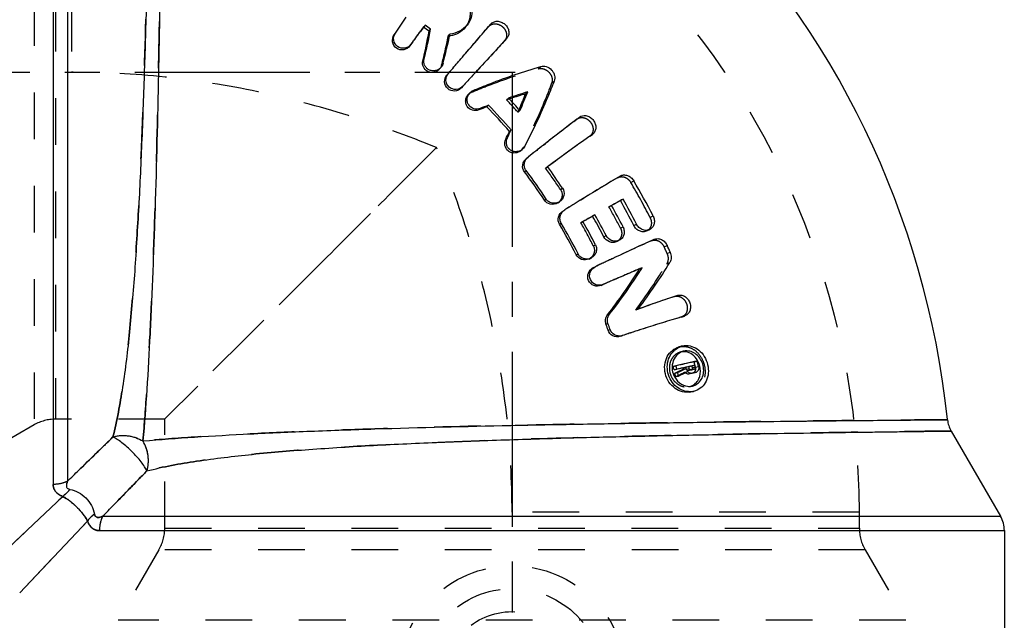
# Model space of a CAD drawing. Header units: millimetres. Extents: x 378 to 617, y 378 to 617.
# Tile 3 of 4: x 479 to 617, y 471 to 555. Entities that reach past the tile are written whole.
import ezdxf

# ---------------------------------------------------------------- set-up
doc = ezdxf.new("R2010")
doc.units = ezdxf.units.MM
doc.header["$LTSCALE"] = 65.185185
doc.linetypes.add('CENTER', pattern=[0.6, 0.375, -0.075, 0.075, -0.075])
doc.linetypes.add('HIDDEN', pattern=[0.2, 0.1, -0.1])
for name, color, linetype in [('KOERPER', 7, 'CONTINUOUS'), ('KONST.EL_MIT_GEO', 7, 'CONTINUOUS'), ('KURVEN', 7, 'CONTINUOUS'), ('L1', 7, 'CONTINUOUS')]:
    doc.layers.add(name, color=color, linetype=linetype)

msp = doc.modelspace()

# ---------------------------------------------------------------- linework, layer by layer
at = {"layer": 'KOERPER', "color": 8, "linetype": 'HIDDEN'}
for p, q in [((486.63, 596.48), (486.63, 547.98)), ((499.67, 499.48), (484.38, 499.48)), ((499.63, 484.23), (499.63, 499.52)), ((596.63, 486.48), (548.13, 486.48)), ((596.63, 484.23), (596.63, 486.48))]:
    msp.add_line(p, q, dxfattribs=at)
at = {"layer": 'KOERPER', "color": 7, "linetype": 'Continuous'}
for p, q in [((609.46, 497.82), (616.34, 485.9)), ((616.88, 483.9), (616.88, 400.48))]:
    msp.add_line(p, q, dxfattribs=at)
msp.add_arc((486.63, 486.48), 123, 6.0362, 83.9639, dxfattribs=at)
at = {"layer": 'KOERPER', "color": 8, "linetype": 'HIDDEN'}
msp.add_arc((486.63, 486.48), 110, 0, 90, dxfattribs=at)
for points, knots in [([(537.57, 537.42), (533.55, 539.09), (525.35, 542.09), (512.68, 545.44), (499.73, 547.51), (490.99, 547.97), (486.63, 547.98)], [0, 0, 0, 0, 0.24969, 0.499756, 0.749879, 1, 1, 1, 1]), ([(548.13, 486.48), (548.12, 490.84), (547.66, 499.58), (545.59, 512.53), (542.24, 525.2), (539.24, 533.4), (537.57, 537.42)], [0, 0, 0, 0, 0.250121, 0.500244, 0.75031, 1, 1, 1, 1])]:
    msp.add_open_spline(points, degree=3, knots=knots, dxfattribs=at)
at = {"layer": 'KONST.EL_MIT_GEO', "color": 7, "linetype": 'Continuous'}
for p, q in [((484.05, 616.73), (484.05, 490.36)), ((486.05, 616.19), (486.05, 490.81)), ((535.77, 554.25), (535.34, 553.66)), ((535.85, 554.36), (535.77, 554.25)), ((535.98, 554.54), (535.85, 554.36)), ((544.52, 553.95), (545.15, 554.69)), ((536.54, 553.68), (536.75, 553.97)), ((547.39, 552.7), (546.73, 551.98)), ((541, 549.84), (541.24, 550.11)), ((535.67, 549.57), (535.86, 549.81)), ((543.32, 548.26), (543.08, 547.99)), ((550.03, 544.95), (550.32, 545.22)), ((544.6, 543.12), (544.83, 543.34)), ((543.48, 542.69), (543.69, 542.9)), ((547.77, 539.69), (548.01, 539.89)), ((559.13, 539.13), (558.67, 538.8)), ((559.35, 539.28), (559.13, 539.13)), ((559.35, 539.28), (559.37, 539.29)), ((559.37, 539.29), (559.35, 539.28)), ((547.25, 538.6), (547.48, 538.79)), ((552.51, 537.78), (552.79, 538)), ((553.81, 535.28), (553.1, 534.76)), ((554.47, 535.76), (553.81, 535.28)), ((549.87, 534.04), (550.1, 534.21)), ((552.65, 530.08), (552.89, 530.24)), ((557.79, 530.15), (558.1, 530.33)), ((563.26, 530.02), (563.63, 530.23)), ((559.7, 528.02), (559.52, 527.92)), ((554.75, 526.71), (555, 526.86)), ((559.33, 527.81), (558.78, 527.5)), ((559.52, 527.92), (559.33, 527.81)), ((565.12, 526.55), (565.51, 526.75)), ((566.95, 525.78), (567.36, 525.98)), ((560.94, 524.97), (561.26, 525.13)), ((562.76, 524.3), (563.1, 524.47)), ((557.09, 522.45), (557.34, 522.58)), ((562.22, 521.95), (562.54, 522.1)), ((563.69, 519.53), (563.31, 519.36)), ((561.46, 514.04), (561.74, 514.14)), ((572.21, 513.89), (571.8, 513.77)), ((572.21, 513.89), (572.24, 513.9)), ((572.24, 513.9), (572.21, 513.89)), ((561.25, 512.75), (561.52, 512.84)), ((561.55, 511.9), (561.82, 512)), ((563.25, 511.06), (563.24, 511.06)), ((563.55, 511.16), (563.52, 511.15)), ((571.47, 509.58), (571.43, 509.57)), ((571.83, 509.68), (571.89, 509.69)), ((572.04, 508.95), (572.09, 508.97)), ((572.09, 508.97), (572.04, 508.96)), ((570.63, 506.84), (571.03, 506.93)), ((570.75, 506.36), (571.15, 506.46)), ((571.98, 506.64), (572.39, 506.73)), ((572.02, 506.49), (571.98, 506.64)), ((572.02, 506.49), (572.43, 506.58)), ((572.43, 506.58), (572.39, 506.73)), ((573.26, 506.91), (573.7, 507.02)), ((573.32, 506.66), (573.76, 506.77)), ((570.86, 505.91), (571.26, 506)), ((570.97, 505.42), (571.37, 505.51)), ((572.84, 505.8), (573.26, 505.89)), ((572.98, 503.27), (573.1, 503.29)), ((573.25, 504.09), (573.29, 504.1)), ((573.46, 503.36), (573.4, 503.35)), ((573.41, 503.35), (573.46, 503.36)), ((485.39, 488.69), (475.38, 479.23)), ((490.96, 485.9), (616.34, 485.9)), ((488.84, 485.24), (479.38, 475.23)), ((490.51, 483.9), (616.88, 483.9)), ((479.38, 475.23), (479.38, 475.23))]:
    msp.add_line(p, q, dxfattribs=at)
at = {"layer": 'KONST.EL_MIT_GEO', "color": 8, "linetype": 'HIDDEN'}
for p, q in [((481.38, 597.28), (481.38, 498.67)), ((484.38, 596.48), (484.38, 499.48)), ((535.64, 554.07), (535.85, 554.36)), ((535.75, 554.22), (535.64, 554.07)), ((535.77, 554.25), (535.75, 554.22)), ((541.59, 554.21), (541.85, 554.54)), ((544.86, 554.34), (545.15, 554.69)), ((531.67, 553.17), (531.84, 553.43)), ((531.67, 553.17), (531.84, 553.43)), ((539.23, 553), (539.46, 553.29)), ((534.29, 552.22), (533.87, 551.64)), ((533.87, 551.64), (534.05, 551.89)), ((547.09, 552.37), (547.39, 552.7)), ((541, 549.84), (541.24, 550.11)), ((541.12, 549.98), (541.24, 550.11)), ((538.02, 548.42), (538.21, 548.66)), ((538.29, 548.94), (538.49, 549.19)), ((541, 549.84), (541.12, 549.98)), ((551.8, 548.44), (552.14, 548.76)), ((539.04, 547.56), (539.25, 547.79)), ((539.04, 547.56), (539.25, 547.79)), ((543.08, 547.99), (543.32, 548.26)), ((543.21, 548.13), (543.08, 547.99)), ((543.32, 548.26), (543.21, 548.13)), ((541.05, 545.78), (541.26, 546.01)), ((541.26, 546.01), (541.05, 545.78)), ((553.66, 546.43), (554.01, 546.73)), ((542.24, 545.09), (542.03, 544.87)), ((542.49, 545.18), (542.71, 545.41)), ((547.36, 544.1), (547.62, 544.35)), ((548.97, 542.36), (549.24, 542.6)), ((557.19, 541.4), (557.55, 541.68)), ((558.98, 539.02), (559.35, 539.28)), ((552.79, 538), (552.51, 537.78)), ((552.51, 537.78), (552.65, 537.89)), ((552.65, 537.89), (552.79, 538)), ((549.3, 536.97), (549.54, 537.17)), ((549.65, 537.41), (549.9, 537.61)), ((550.13, 535.92), (550.38, 536.11)), ((550.13, 535.92), (550.38, 536.11)), ((553.53, 535.08), (553.1, 534.76)), ((554.18, 535.55), (553.53, 535.08)), ((554.47, 535.76), (554.18, 535.55)), ((554.32, 535.65), (554.18, 535.55)), ((554.47, 535.76), (554.32, 535.65)), ((552.83, 534.57), (553.1, 534.76)), ((553.1, 534.76), (552.83, 534.57)), ((562.85, 533.21), (563.24, 533.45)), ((564.71, 532.56), (565.12, 532.8)), ((554.9, 531.58), (555.17, 531.76)), ((554.51, 529.7), (554.77, 529.86)), ((558.1, 530.33), (557.79, 530.15)), ((555.22, 528.56), (555.48, 528.72)), ((555.22, 528.56), (555.48, 528.72)), ((561.66, 529.13), (562.02, 529.33)), ((561.84, 529.23), (561.66, 529.13)), ((562.02, 529.33), (561.84, 529.23)), ((558.3, 527.22), (557.75, 526.91)), ((557.75, 526.91), (558.04, 527.07)), ((559.21, 527.74), (559.52, 527.92)), ((567.39, 527.67), (567.82, 527.89)), ((563.27, 526.16), (563.63, 526.35)), ((567.58, 524.42), (567.99, 524.61)), ((559.48, 523.69), (559.78, 523.84)), ((569.37, 523.54), (569.8, 523.74)), ((569.78, 522.61), (570.21, 522.8)), ((558.88, 521.86), (559.16, 522)), ((562.54, 522.1), (562.21, 521.95)), ((569.74, 521.2), (570.17, 521.38)), ((520.2, 520.05), (499.62, 499.48)), ((499.62, 499.48), (520.2, 520.05)), ((559.48, 520.65), (559.76, 520.78)), ((559.48, 520.65), (559.76, 520.78)), ((565.94, 520.48), (566.32, 520.64)), ((563.69, 519.53), (563.36, 519.39)), ((563.56, 519.47), (563.36, 519.39)), ((563.69, 519.53), (563.56, 519.47)), ((560.58, 518.18), (560.87, 518.3)), ((570.8, 516.61), (571.23, 516.77)), ((565.41, 514.74), (565.75, 514.86)), ((571.78, 513.75), (572.21, 513.89)), ((566.47, 512.11), (566.13, 512)), ((566.3, 512.06), (566.13, 512)), ((566.47, 512.11), (566.3, 512.06)), ((563.25, 511.06), (563.52, 511.15)), ((571.43, 509.57), (571.47, 509.58)), ((571.47, 509.58), (571.89, 509.69)), ((571.83, 509.68), (571.47, 509.58)), ((572.04, 508.96), (571.64, 508.85)), ((571.67, 508.86), (571.64, 508.85)), ((573.56, 507.49), (574, 507.6)), ((572.22, 506.03), (572.64, 506.13)), ((572.4, 506.73), (572.82, 506.83)), ((572.69, 506.79), (572.4, 506.73)), ((572.46, 506.48), (572.88, 506.58)), ((572.82, 506.82), (572.69, 506.79)), ((572.72, 506.28), (573.15, 506.38)), ((573.18, 506.38), (573.61, 506.48)), ((573.74, 506.75), (574.18, 506.85)), ((573.29, 505.89), (573.72, 505.99)), ((572.83, 504.01), (573.29, 504.1)), ((573.1, 503.29), (573.4, 503.35)), ((486.63, 499.48), (484.38, 499.48)), ((481.38, 498.67), (471.52, 492.98)), ((475.38, 479.23), (485.39, 488.69)), ((499.63, 484.23), (499.63, 486.48)), ((596.63, 484.23), (596.63, 486.48)), ((479.38, 475.23), (488.84, 485.24)), ((499.63, 484.23), (596.63, 484.23)), ((498.82, 481.23), (493.13, 471.37)), ((597.43, 481.23), (498.82, 481.23)), ((597.43, 481.23), (603.12, 471.37)), ((603.12, 471.37), (493.13, 471.37))]:
    msp.add_line(p, q, dxfattribs=at)
at = {"layer": 'KONST.EL_MIT_GEO', "color": 7, "linetype": 'Continuous'}
for centre, radius, start, end in [((-114.9, 993.96), 782.52, 325.73909, 325.93732), ((486.63, 486.48), 83.71, 53.4016, 54.0542), ((486.63, 486.48), 84.07, 53.4016, 54.0542), ((-229.61, 1109.43), 945.53, 323.8671, 323.99997), ((458.59, 567.91), 79.24, 346.6194, 349.6568), ((457.77, 568.77), 80.36, 346.3523, 349.3893), ((460.83, 569.78), 80.34, 345.1471, 348.1572), ((538.86, 556.74), 3.77, 278.2721, 279.5651), ((-830.92, 1727.7), 1808.18, 319.36374, 319.52365), ((574.88, 464.46), 84.41, 106.9128, 108.8407), ((573.79, 465.5), 82.92, 106.6524, 108.1566), ((469.75, 576.36), 86.2, 337.1841, 338.6308), ((468.76, 577.56), 87.75, 336.5164, 338.371), ((576.55, 459.76), 89.4, 110.7836, 111.5682), ((486.63, 486.48), 81.37, 41.032, 44.3337), ((486.63, 486.48), 84.08, 41.8723, 43.4949), ((574.15, 464.39), 84.1, 108.1534, 108.307), ((575.5, 460.59), 88.13, 110.5262, 111.3109), ((486.63, 486.48), 81.06, 41.032, 44.3337), ((468.56, 576.85), 87.49, 337.0397, 337.1873), ((1237.1, -340.77), 1113.79, 127.64933, 127.90878), ((464.53, 578.66), 91.91, 334.1547, 334.9078), ((463.78, 579.8), 93.21, 333.8965, 334.6498), ((1294.52, -414.49), 1207.22, 127.92583, 128.054), ((1059.69, -159.53), 859.47, 125.65735, 126.00296), ((486.63, 486.48), 79.13, 33.4396, 36.9462), ((486.63, 486.48), 79.42, 33.4396, 36.9462), ((486.78, 486.72), 81.89, 33.366, 35.9232), ((863.15, 33.29), 583.19, 120.94825, 121.53881), ((486.63, 486.48), 91.14, 27.023, 30.5472), ((892.07, -13.85), 638.49, 121.57, 121.81338), ((804.19, 97.92), 494.73, 119.0935, 119.3081), ((486.63, 486.48), 88.14, 27.045, 29.6058), ((486.63, 486.48), 88.57, 27.045, 29.6058), ((486.11, 486.31), 84.59, 27.317, 29.5414), ((486.63, 486.48), 86.72, 27.3752, 29.6144), ((486.63, 486.48), 79.12, 27.046, 30.5657), ((486.63, 486.48), 79.4, 27.046, 30.5657), ((486.08, 486.3), 82.71, 26.9984, 29.5399), ((486.25, 486.39), 84.06, 29.2959, 29.5432), ((486.1, 486.31), 84.24, 27.3179, 29.2952), ((731.64, 161.83), 397.98, 114.2793, 115.1436), ((486.63, 486.48), 91.14, 23.4893, 24.1326), ((747.65, 127.68), 435.7, 115.1893, 115.5473), ((499.81, 564.29), 82.41, 323.1391, 328.619), ((494.29, 565.52), 84.63, 322.5319, 327.8471), ((494.12, 566.57), 85.57, 322.2124, 327.3121), ((711.16, 175.71), 374.11, 112.8782, 113.2154), ((497.11, 564.58), 81.98, 327.3553, 327.5885), ((719.68, 155.87), 395.7, 113.2761, 113.6618), ((671.73, 218.96), 314.31, 108.6486, 109.7069), ((654.76, 237.42), 288.53, 106.7098, 107.8186), ((484.46, 485.57), 81.46, 18.859, 19.4858), ((484.42, 485.56), 81.79, 18.8604, 19.487), ((663.64, 209.47), 317.86, 107.802, 108.3559), ((563.16, 512.28), 1.19, 283.2528, 287.7051), ((572.45, 507.45), 2.31, 109.0587, 114.0162), ((572.62, 507), 2.04, 118.2691, 122.9256), ((572.4, 507.62), 2.14, 106.3437, 109.0308), ((572.37, 507.7), 2.05, 105.3087, 106.3326), ((572.44, 507.43), 1.58, 104.8031, 105.7881), ((626.38, 266.94), 246.3, 102.2777, 102.9864), ((482.79, 485.04), 93.96, 13.4247, 13.8926), ((571.49, 506.2), 2.95, 21.6478, 30.4798), ((573.23, 506.71), 2.75, 178.4567, 182.7053), ((483, 485.15), 90.28, 13.5893, 13.9), ((623.59, 270.89), 241.33, 102.3473, 102.6462), ((436.25, 776.17), 301.93, 296.4767, 296.7221), ((482.94, 485.13), 90.75, 13.5926, 13.9032), ((625.43, 264.65), 247.83, 102.3579, 102.6537), ((436.17, 778.98), 304.58, 296.3287, 296.5757), ((436.39, 782.33), 307.98, 295.9947, 296.2573), ((623.44, 273.8), 238.46, 102.0384, 102.2547), ((482.81, 485.07), 92.61, 13.43, 13.5871), ((621.72, 275.24), 236.19, 101.7529, 101.8675), ((482.83, 485.07), 93.04, 13.423, 13.5802), ((573.04, 506.6), 0.294, 6.6547, 13.482), ((482.76, 485.04), 93.55, 13.4265, 13.5836), ((571.43, 506.18), 3.01, 17.3006, 21.678), ((571.46, 506.19), 2.98, 13.8638, 17.3023), ((573.26, 506.71), 2.78, 203.6671, 209.5688), ((482.83, 485.11), 90.46, 12.9739, 13.2918), ((482.76, 485.09), 90.93, 12.9775, 13.2952), ((618.35, 282.46), 227.93, 101.4025, 101.5192), ((620.03, 276.65), 233.96, 101.4161, 101.5316), ((572.99, 505.68), 2.36, 270.5252, 275.3659), ((572.49, 505.79), 1.81, 292.2157, 297.908), ((573.02, 505.4), 2.08, 275.3528, 280.6745), ((572.98, 505.67), 1.6, 281.4539, 285.1679), ((572.42, 505.91), 1.95, 297.9177, 308.7951), ((572.94, 505.8), 1.74, 285.182, 290.2263), ((612.92, 499.82), 4, 186.0328, 210), ((612.88, 483.9), 4, 0, 30)]:
    msp.add_arc(centre, radius, start, end, dxfattribs=at)
at = {"layer": 'KONST.EL_MIT_GEO', "color": 8, "linetype": 'HIDDEN'}
for centre, radius, start, end in [((-93.5, 979.06), 756.44, 325.75921, 325.96416), ((-775.15, 1679.4), 1734.4, 319.37471, 319.55871), ((-197.16, 1085.43), 905.17, 323.90896, 324.05395), ((461.62, 568.89), 79.22, 345.4146, 348.4251), ((538.85, 556.83), 3.85, 275.6045, 278.2654), ((574.25, 464.1), 84.4, 108.307, 108.5776), ((486.63, 486.48), 83.72, 41.8723, 43.4949), ((468.26, 576.98), 87.82, 336.7795, 337.0396), ((1208.92, -305.12), 1068.34, 127.59242, 127.89097), ((1038.38, -130.74), 823.65, 125.5941, 125.98115), ((1269.5, -382.97), 1166.98, 127.90843, 128.04095), ((486.77, 486.71), 81.57, 33.3671, 35.9241), ((854.76, 46.28), 567.73, 120.9418, 121.5388), ((486.63, 486.48), 90.67, 27.023, 30.5472), ((880.63, 4.1), 617.21, 121.5371, 121.78875), ((797.19, 109.51), 481.2, 119.0878, 119.2568), ((486.63, 486.48), 86.31, 27.3752, 29.6144), ((486.09, 486.3), 82.37, 26.9992, 29.5408), ((821.68, 66.09), 531.05, 119.6197, 119.7332), ((726.83, 171.23), 387.42, 114.2699, 115.1436), ((486.63, 486.48), 90.67, 23.4893, 24.1326), ((741.16, 140.66), 421.19, 115.1411, 115.5112), ((499.86, 563.32), 81.59, 323.4516, 328.9183), ((705.21, 188.73), 359.8, 112.7716, 113.161), ((713.52, 169.28), 380.95, 113.2141, 113.5709), ((668.57, 226.71), 305.95, 108.6367, 109.7065), ((651.28, 247.19), 278.17, 106.6059, 107.7512), ((660.57, 217.87), 308.92, 107.8021, 108.3628), ((572.1, 507.12), 1.79, 97.9354, 103.8191), ((624.51, 273.09), 239.88, 102.263, 102.979), ((482.85, 485.06), 93.44, 13.4211, 13.8893), ((436.43, 779.53), 305.35, 296.1427, 296.4035), ((572.81, 506.54), 0.772, 220.6259, 226.9743), ((482.87, 485.09), 92.11, 13.4266, 13.5837), ((619.99, 281.09), 230.1, 101.7397, 101.8553), ((572.51, 505.75), 1.77, 281.4235, 287.9462), ((572.52, 505.73), 1.74, 287.9813, 292.1846), ((484.38, 493.48), 6, 90, 120), ((493.63, 484.23), 6, 330, 360), ((602.63, 484.23), 6, 180, 210)]:
    msp.add_arc(centre, radius, start, end, dxfattribs=at)
at = {"layer": 'KONST.EL_MIT_GEO', "color": 7, "linetype": 'Continuous'}
for points, knots in [([(497.97, 609.31), (497.97, 609.32), (497.97, 609.18), (497.97, 609.12), (497.97, 608.84), (497.96, 608.37), (497.95, 607.49), (497.93, 606.2), (497.91, 604.55), (497.89, 602.54), (497.86, 600.21), (497.81, 596.47), (497.73, 591.08), (497.62, 583.86), (497.47, 575.76), (497.29, 566.97), (497.07, 557.72), (496.79, 548.21), (496.45, 538.67), (496.02, 529.31), (495.48, 520.33), (494.78, 511.9), (493.86, 504.16), (492.98, 499.27), (492.4, 496.99)], [0, 0, 0, 0, 0.000418, 0.001672, 0.003758, 0.006675, 0.01498, 0.026534, 0.041266, 0.059085, 0.079882, 0.103527, 0.158766, 0.223447, 0.295994, 0.374651, 0.457534, 0.542685, 0.628133, 0.711954, 0.792365, 0.867817, 0.937152, 1, 1, 1, 1]), ([(499.55, 608.79), (499.55, 608.86), (499.55, 608.52), (499.55, 608.37), (499.54, 607.81), (499.54, 607), (499.53, 605.68), (499.51, 604.03), (499.49, 602.03), (499.47, 599.69), (499.44, 595.95), (499.38, 590.57), (499.31, 583.35), (499.21, 575.26), (499.09, 566.5), (498.94, 557.27), (498.7, 544.66), (498.4, 532.16), (497.97, 520.03), (497.6, 511.63), (497.16, 503.82), (496.8, 498.83), (496.58, 496.43)], [0, 0, 0, 0, 0.001675, 0.003765, 0.006687, 0.015006, 0.026579, 0.041335, 0.059181, 0.080007, 0.103682, 0.158976, 0.223697, 0.296252, 0.374869, 0.457649, 0.542619, 0.71128, 0.791307, 0.866441, 0.935825, 1, 1, 1, 1]), ([(540.79, 559.79), (541.21, 559.48), (541.94, 558.73), (542.57, 557.31), (542.59, 555.8), (542.15, 554.9), (541.85, 554.54)], [0, 0, 0, 0, 0.263815, 0.516995, 0.763294, 1, 1, 1, 1]), ([(541.85, 554.54), (541.56, 554.18), (540.82, 553.6), (539.92, 553.34), (539.46, 553.29)], [0, 0, 0, 0, 0.495621, 1, 1, 1, 1]), ([(541.59, 554.21), (541.33, 553.9), (540.68, 553.37), (539.9, 553.1), (539.49, 553.03)], [0, 0, 0, 0, 0.494133, 1, 1, 1, 1]), ([(545.15, 554.69), (545.25, 554.81), (545.54, 555.02), (546.07, 555.13), (546.64, 555), (547.16, 554.68), (547.53, 554.21), (547.72, 553.66), (547.67, 553.12), (547.5, 552.82), (547.39, 552.7)], [0, 0, 0, 0, 0.110424, 0.23088, 0.36424, 0.501243, 0.63957, 0.770588, 0.890321, 1, 1, 1, 1]), ([(533.87, 551.64), (533.67, 551.36), (533.03, 550.95), (531.9, 551.18), (531.3, 552.16), (531.48, 552.9), (531.67, 553.17)], [0, 0, 0, 0, 0.247807, 0.502494, 0.754011, 1, 1, 1, 1]), ([(534.05, 551.89), (533.85, 551.61), (533.2, 551.19), (532.06, 551.42), (531.47, 552.41), (531.65, 553.15), (531.84, 553.43)], [0, 0, 0, 0, 0.248898, 0.502476, 0.752917, 1, 1, 1, 1]), ([(546.73, 551.98), (546.45, 551.67), (545.32, 550.43), (544.18, 549.19), (543.32, 548.26)], [0, 0, 0, 0, 0.246349, 1, 1, 1, 1]), ([(538.02, 548.42), (537.92, 548.31), (537.68, 548.1), (537.24, 547.93), (536.77, 547.91), (536.19, 548.09), (535.65, 548.67), (535.61, 549.29), (535.67, 549.57)], [0, 0, 0, 0, 0.127036, 0.258392, 0.387237, 0.514685, 0.759507, 1, 1, 1, 1]), ([(538.21, 548.66), (538.12, 548.54), (537.88, 548.33), (537.43, 548.16), (536.96, 548.14), (536.51, 548.28), (536.15, 548.55), (535.82, 549.05), (535.79, 549.53), (535.86, 549.81)], [0, 0, 0, 0, 0.127332, 0.258768, 0.387178, 0.513695, 0.63947, 0.760083, 1, 1, 1, 1]), ([(539.25, 547.79), (539.39, 547.97), (539.98, 548.65), (540.56, 549.33), (541, 549.84)], [0, 0, 0, 0, 0.251481, 1, 1, 1, 1]), ([(542.71, 545.41), (543.48, 545.74), (546.58, 546.99), (549.74, 548.07), (552.14, 548.76)], [0, 0, 0, 0, 0.252321, 1, 1, 1, 1]), ([(552.14, 548.76), (552.39, 548.84), (552.97, 548.8), (553.58, 548.4), (553.92, 547.92), (554.11, 547.41), (554.11, 546.97), (554.01, 546.73)], [0, 0, 0, 0, 0.235339, 0.499359, 0.634969, 0.764826, 1, 1, 1, 1]), ([(541.05, 545.78), (540.82, 545.53), (540.14, 545.19), (539.05, 545.55), (538.57, 546.59), (538.82, 547.3), (539.04, 547.56)], [0, 0, 0, 0, 0.247641, 0.501732, 0.753386, 1, 1, 1, 1]), ([(541.26, 546.01), (541.02, 545.76), (540.34, 545.41), (539.24, 545.77), (538.76, 546.82), (539.02, 547.54), (539.25, 547.79)], [0, 0, 0, 0, 0.248735, 0.501719, 0.752295, 1, 1, 1, 1]), ([(543.08, 547.99), (542.93, 547.83), (542.32, 547.17), (541.72, 546.51), (541.26, 546.01)], [0, 0, 0, 0, 0.248491, 1, 1, 1, 1]), ([(554.01, 546.73), (553.71, 545.96), (552.48, 542.86), (551.06, 539.84), (549.9, 537.61)], [0, 0, 0, 0, 0.247206, 1, 1, 1, 1]), ([(543.48, 542.69), (543.2, 542.58), (542.56, 542.54), (541.91, 543.03), (541.67, 543.59), (541.63, 544.05), (541.75, 544.5), (541.93, 544.76), (542.03, 544.87)], [0, 0, 0, 0, 0.24554, 0.493794, 0.618485, 0.746982, 0.874724, 1, 1, 1, 1]), ([(543.69, 542.9), (543.41, 542.79), (542.77, 542.75), (542.11, 543.23), (541.87, 543.8), (541.84, 544.26), (541.96, 544.72), (542.14, 544.98), (542.24, 545.09)], [0, 0, 0, 0, 0.245893, 0.492911, 0.61716, 0.745702, 0.874013, 1, 1, 1, 1]), ([(557.55, 541.68), (557.79, 541.87), (558.35, 541.99), (558.99, 541.73), (559.43, 541.37), (559.73, 540.88), (559.86, 540.34), (559.79, 539.82), (559.61, 539.53), (559.5, 539.42)], [0, 0, 0, 0, 0.224836, 0.35671, 0.493571, 0.630811, 0.764327, 0.885978, 1, 1, 1, 1]), ([(549.3, 536.97), (549.18, 536.88), (548.91, 536.72), (548.44, 536.65), (547.97, 536.72), (547.44, 537.02), (547.03, 537.71), (547.12, 538.33), (547.25, 538.6)], [0, 0, 0, 0, 0.126539, 0.257197, 0.385714, 0.512808, 0.758254, 1, 1, 1, 1]), ([(549.54, 537.17), (549.42, 537.07), (549.14, 536.91), (548.67, 536.83), (548.2, 536.9), (547.79, 537.14), (547.49, 537.49), (547.28, 538.05), (547.35, 538.53), (547.48, 538.79)], [0, 0, 0, 0, 0.126826, 0.257552, 0.385612, 0.511757, 0.637698, 0.758799, 1, 1, 1, 1]), ([(549.87, 534.04), (549.67, 534.31), (549.47, 535.05), (549.86, 535.71), (550.13, 535.92)], [0, 0, 0, 0, 0.491734, 1, 1, 1, 1]), ([(550.1, 534.21), (550, 534.35), (549.85, 534.67), (549.81, 535.21), (550, 535.72), (550.24, 536.01), (550.38, 536.11)], [0, 0, 0, 0, 0.238353, 0.489799, 0.747408, 1, 1, 1, 1]), ([(563.24, 533.45), (563.38, 533.54), (563.72, 533.64), (564.26, 533.57), (564.76, 533.27), (565.02, 532.97), (565.12, 532.8)], [0, 0, 0, 0, 0.223529, 0.46785, 0.732147, 1, 1, 1, 1]), ([(555.17, 531.76), (555.37, 531.47), (555.52, 530.7), (555.07, 530.06), (554.77, 529.86)], [0, 0, 0, 0, 0.487582, 1, 1, 1, 1]), ([(554.51, 529.7), (554.21, 529.51), (553.46, 529.37), (552.83, 529.8), (552.65, 530.08)], [0, 0, 0, 0, 0.515043, 1, 1, 1, 1]), ([(554.77, 529.86), (554.47, 529.67), (553.87, 529.56), (553.23, 529.85), (552.98, 530.1), (552.89, 530.24)], [0, 0, 0, 0, 0.512766, 0.762218, 1, 1, 1, 1]), ([(554.75, 526.71), (554.58, 527), (554.47, 527.76), (554.93, 528.38), (555.22, 528.56)], [0, 0, 0, 0, 0.492656, 1, 1, 1, 1]), ([(555, 526.86), (554.91, 527), (554.8, 527.34), (554.82, 527.88), (555.07, 528.37), (555.33, 528.63), (555.48, 528.72)], [0, 0, 0, 0, 0.238768, 0.490679, 0.748373, 1, 1, 1, 1]), ([(567.36, 525.98), (567.2, 525.9), (566.84, 525.82), (566.29, 525.94), (565.83, 526.27), (565.59, 526.57), (565.51, 526.75)], [0, 0, 0, 0, 0.238191, 0.484993, 0.738021, 1, 1, 1, 1]), ([(567.82, 527.89), (567.9, 527.72), (568.02, 527.35), (568.01, 526.79), (567.79, 526.29), (567.51, 526.05), (567.36, 525.98)], [0, 0, 0, 0, 0.264562, 0.516555, 0.764938, 1, 1, 1, 1]), ([(563.63, 526.35), (563.71, 526.18), (563.82, 525.82), (563.79, 525.26), (563.54, 524.77), (563.26, 524.55), (563.1, 524.47)], [0, 0, 0, 0, 0.25638, 0.514824, 0.760602, 1, 1, 1, 1]), ([(566.95, 525.78), (566.79, 525.7), (566.44, 525.63), (565.9, 525.75), (565.44, 526.07), (565.21, 526.38), (565.12, 526.55)], [0, 0, 0, 0, 0.236862, 0.483198, 0.737004, 1, 1, 1, 1]), ([(562.76, 524.3), (562.61, 524.22), (562.26, 524.14), (561.55, 524.25), (561.11, 524.65), (560.94, 524.97)], [0, 0, 0, 0, 0.243383, 0.496782, 1, 1, 1, 1]), ([(563.1, 524.47), (562.95, 524.39), (562.59, 524.3), (561.87, 524.41), (561.43, 524.82), (561.26, 525.13)], [0, 0, 0, 0, 0.244792, 0.49878, 1, 1, 1, 1]), ([(567.99, 524.61), (568.14, 524.68), (568.49, 524.74), (569.03, 524.61), (569.5, 524.25), (569.72, 523.92), (569.8, 523.74)], [0, 0, 0, 0, 0.222843, 0.46737, 0.732087, 1, 1, 1, 1]), ([(559.16, 522), (558.84, 521.84), (558.24, 521.8), (557.64, 522.16), (557.42, 522.43), (557.34, 522.58)], [0, 0, 0, 0, 0.512287, 0.761223, 1, 1, 1, 1]), ([(559.78, 523.84), (559.86, 523.69), (559.95, 523.34), (559.9, 522.8), (559.63, 522.31), (559.33, 522.08), (559.16, 522)], [0, 0, 0, 0, 0.239287, 0.486421, 0.743883, 1, 1, 1, 1]), ([(570.21, 522.8), (570.31, 522.57), (570.42, 522.08), (570.29, 521.58), (570.17, 521.38)], [0, 0, 0, 0, 0.520996, 1, 1, 1, 1]), ([(558.88, 521.86), (558.57, 521.71), (557.81, 521.65), (557.24, 522.16), (557.09, 522.45)], [0, 0, 0, 0, 0.514533, 1, 1, 1, 1]), ([(560.58, 518.18), (560.27, 518.05), (559.51, 518.01), (558.67, 518.8), (558.65, 519.94), (559.17, 520.5), (559.48, 520.65)], [0, 0, 0, 0, 0.24553, 0.499565, 0.753424, 1, 1, 1, 1]), ([(560.87, 518.3), (560.55, 518.17), (559.78, 518.13), (558.93, 518.91), (558.92, 520.07), (559.45, 520.63), (559.76, 520.78)], [0, 0, 0, 0, 0.246638, 0.499574, 0.752347, 1, 1, 1, 1]), ([(571.23, 516.77), (571.38, 516.82), (571.73, 516.85), (572.25, 516.67), (572.69, 516.27), (572.99, 515.74), (573.09, 515.14), (572.98, 514.57), (572.69, 514.13), (572.39, 513.95), (572.24, 513.9)], [0, 0, 0, 0, 0.110098, 0.232041, 0.367548, 0.505908, 0.64374, 0.773192, 0.890919, 1, 1, 1, 1]), ([(561.25, 512.75), (561.18, 512.95), (561.14, 513.42), (561.33, 513.86), (561.46, 514.04)], [0, 0, 0, 0, 0.490204, 1, 1, 1, 1]), ([(561.52, 512.84), (561.45, 513.05), (561.41, 513.52), (561.6, 513.96), (561.74, 514.14)], [0, 0, 0, 0, 0.488914, 1, 1, 1, 1]), ([(563.24, 511.06), (562.91, 510.95), (562.15, 511.01), (561.66, 511.59), (561.55, 511.9)], [0, 0, 0, 0, 0.506227, 1, 1, 1, 1]), ([(563.43, 511.12), (563.11, 511.05), (562.39, 511.14), (561.92, 511.69), (561.82, 512)], [0, 0, 0, 0, 0.509942, 1, 1, 1, 1]), ([(572.98, 503.27), (572.64, 503.21), (571.89, 503.25), (570.83, 503.74), (569.98, 504.64), (569.47, 505.8), (569.39, 507.06), (569.73, 508.23), (570.45, 509.12), (571.1, 509.48), (571.43, 509.57)], [0, 0, 0, 0, 0.112569, 0.235326, 0.367871, 0.50391, 0.639008, 0.767952, 0.888263, 1, 1, 1, 1]), ([(573.01, 503.32), (572.68, 503.31), (571.98, 503.44), (571.04, 503.98), (570.29, 504.84), (569.85, 505.92), (569.76, 507.07), (570.04, 508.15), (570.65, 509.03), (571.21, 509.43), (571.51, 509.56)], [0, 0, 0, 0, 0.116301, 0.239372, 0.37126, 0.504668, 0.637314, 0.76552, 0.885488, 1, 1, 1, 1]), ([(572.02, 508.95), (571.98, 508.94), (571.86, 508.9), (571.74, 508.85), (571.65, 508.8)], [0, 0, 0, 0, 0.244014, 1, 1, 1, 1]), ([(572.4, 508.88), (572.35, 508.89), (572.17, 508.91), (571.98, 508.91), (571.85, 508.89)], [0, 0, 0, 0, 0.261811, 1, 1, 1, 1]), ([(571.89, 509.69), (571.92, 509.7), (572.03, 509.73), (572.15, 509.75), (572.23, 509.75)], [0, 0, 0, 0, 0.242265, 1, 1, 1, 1]), ([(572.36, 509.01), (572.34, 509.01), (572.24, 509), (572.15, 508.98), (572.09, 508.97)], [0, 0, 0, 0, 0.257872, 1, 1, 1, 1]), ([(572.23, 509.75), (572.57, 509.79), (573.28, 509.71), (574.27, 509.17), (575.04, 508.27), (575.51, 507.13), (575.6, 505.92), (575.32, 504.8), (574.68, 503.91), (574.07, 503.55), (573.76, 503.45)], [0, 0, 0, 0, 0.112845, 0.235108, 0.368662, 0.505696, 0.641656, 0.770518, 0.888801, 1, 1, 1, 1]), ([(573.54, 504.17), (573.78, 504.26), (574.23, 504.54), (574.72, 505.21), (574.93, 506.07), (574.86, 506.99), (574.51, 507.85), (573.92, 508.55), (573.17, 508.97), (572.62, 509.03), (572.36, 509.01)], [0, 0, 0, 0, 0.111117, 0.228506, 0.356439, 0.491522, 0.628315, 0.762803, 0.885775, 1, 1, 1, 1]), ([(574.03, 507.7), (573.85, 508.01), (573.38, 508.55), (572.72, 508.83), (572.4, 508.88)], [0, 0, 0, 0, 0.526677, 1, 1, 1, 1]), ([(571.51, 508.72), (571.21, 508.52), (570.68, 507.94), (570.49, 507.18), (570.48, 506.78)], [0, 0, 0, 0, 0.47866, 1, 1, 1, 1]), ([(573.11, 505.88), (573.07, 505.88), (572.89, 505.92), (572.73, 506.02), (572.64, 506.13)], [0, 0, 0, 0, 0.239469, 1, 1, 1, 1]), ([(572.88, 506.58), (572.89, 506.52), (572.96, 506.41), (573.09, 506.37), (573.15, 506.38)], [0, 0, 0, 0, 0.527729, 1, 1, 1, 1]), ([(573.23, 506.4), (573.24, 506.41), (573.28, 506.44), (573.31, 506.49), (573.32, 506.53)], [0, 0, 0, 0, 0.233116, 1, 1, 1, 1]), ([(573.61, 506.48), (573.66, 506.49), (573.77, 506.57), (573.78, 506.7), (573.76, 506.77)], [0, 0, 0, 0, 0.461014, 1, 1, 1, 1]), ([(573.65, 504.39), (573.81, 504.52), (574.1, 504.85), (574.48, 505.69), (574.47, 506.43), (574.36, 506.9)], [0, 0, 0, 0, 0.229419, 0.472007, 1, 1, 1, 1]), ([(574.18, 506.85), (574.23, 506.67), (574.2, 506.36), (573.96, 506.07), (573.8, 506), (573.72, 505.99)], [0, 0, 0, 0, 0.52933, 0.774046, 1, 1, 1, 1]), ([(570.85, 505.34), (571.07, 504.95), (571.68, 504.3), (572.55, 504.05), (572.95, 504.06)], [0, 0, 0, 0, 0.525988, 1, 1, 1, 1]), ([(572.84, 505.8), (572.79, 505.79), (572.59, 505.77), (572.39, 505.87), (572.28, 505.97)], [0, 0, 0, 0, 0.232638, 1, 1, 1, 1]), ([(496.58, 496.43), (498.98, 496.65), (503.97, 497.01), (511.78, 497.45), (520.18, 497.82), (532.31, 498.25), (544.81, 498.55), (557.42, 498.79), (566.65, 498.94), (575.41, 499.06), (583.5, 499.16), (590.72, 499.23), (596.88, 499.3), (601.3, 499.34), (604.17, 499.36), (605.86, 499.38), (607.08, 499.39), (608.18, 499.39), (608.45, 499.4), (609.01, 499.4), (608.94, 499.4)], [0, 0, 0, 0, 0.064175, 0.133559, 0.208693, 0.288721, 0.457382, 0.542352, 0.625131, 0.703748, 0.776303, 0.841024, 0.896319, 0.940819, 0.958665, 0.973421, 0.984994, 0.993313, 0.998325, 1, 1, 1, 1]), ([(497.14, 492.25), (499.42, 492.83), (504.31, 493.71), (512.05, 494.63), (520.48, 495.33), (529.46, 495.87), (538.82, 496.3), (548.36, 496.64), (557.87, 496.92), (567.12, 497.14), (575.91, 497.32), (584.01, 497.47), (591.23, 497.58), (596.62, 497.66), (600.36, 497.71), (602.69, 497.74), (604.7, 497.76), (606.35, 497.79), (607.66, 497.8), (608.48, 497.81), (609.03, 497.82), (609.18, 497.82), (609.52, 497.82), (609.46, 497.82)], [0, 0, 0, 0, 0.062849, 0.132183, 0.207636, 0.288047, 0.371868, 0.457315, 0.542467, 0.625349, 0.704007, 0.776554, 0.841235, 0.896473, 0.920118, 0.940915, 0.958734, 0.973466, 0.985021, 0.993325, 0.996242, 0.998328, 1, 1, 1, 1]), ([(486.05, 490.81), (486.58, 491.32), (488.69, 493.38), (490.81, 495.44), (492.4, 496.99)], [0, 0, 0, 0, 0.247774, 1, 1, 1, 1]), ([(492.4, 496.99), (493.07, 497.2), (494.56, 497.29), (495.95, 496.81), (496.58, 496.43)], [0, 0, 0, 0, 0.490471, 1, 1, 1, 1]), ([(497.14, 492.25), (497.04, 492.45), (496.79, 492.88), (496.13, 493.8), (495.1, 494.95), (493.95, 495.98), (493.03, 496.64), (492.6, 496.89), (492.4, 496.99)], [0, 0, 0, 0, 0.098023, 0.218556, 0.5, 0.781444, 0.901977, 1, 1, 1, 1]), ([(497.14, 492.25), (497.25, 492.58), (497.37, 493.28), (497.34, 494.37), (497.08, 495.44), (496.77, 496.12), (496.58, 496.43)], [0, 0, 0, 0, 0.238511, 0.490549, 0.747526, 1, 1, 1, 1]), ([(490.96, 485.9), (491.47, 486.43), (493.53, 488.54), (495.59, 490.66), (497.14, 492.25)], [0, 0, 0, 0, 0.247774, 1, 1, 1, 1]), ([(486.05, 490.81), (485.9, 490.73), (485.27, 490.47), (484.57, 490.36), (484.05, 490.36)], [0, 0, 0, 0, 0.246503, 1, 1, 1, 1]), ([(484.05, 490.36), (484.05, 490.2), (484.1, 489.86), (484.44, 489.17), (484.99, 488.84), (485.39, 488.69)], [0, 0, 0, 0, 0.21385, 0.438637, 1, 1, 1, 1]), ([(486.37, 489.67), (486.3, 489.57), (486.01, 489.21), (485.67, 488.88), (485.39, 488.69)], [0, 0, 0, 0, 0.271428, 1, 1, 1, 1]), ([(486.05, 490.81), (486.01, 490.7), (485.92, 490.49), (485.88, 490.2), (485.92, 489.98), (486.05, 489.77), (486.24, 489.7), (486.37, 489.67)], [0, 0, 0, 0, 0.251397, 0.486346, 0.599911, 0.717341, 1, 1, 1, 1]), ([(486.37, 489.67), (487.21, 489.51), (488.79, 488.64), (489.66, 487.06), (489.82, 486.22)], [0, 0, 0, 0, 0.5, 1, 1, 1, 1]), ([(485.39, 488.69), (485.73, 488.51), (486.42, 488.05), (487.36, 487.21), (488.2, 486.27), (488.66, 485.58), (488.84, 485.24)], [0, 0, 0, 0, 0.234371, 0.500001, 0.765631, 1, 1, 1, 1]), ([(489.82, 486.22), (489.72, 486.15), (489.36, 485.86), (489.03, 485.52), (488.84, 485.24)], [0, 0, 0, 0, 0.27143, 1, 1, 1, 1]), ([(489.82, 486.22), (489.85, 486.09), (489.92, 485.9), (490.13, 485.77), (490.35, 485.73), (490.64, 485.77), (490.85, 485.85), (490.96, 485.9)], [0, 0, 0, 0, 0.282648, 0.400085, 0.513648, 0.748622, 1, 1, 1, 1]), ([(490.96, 485.9), (490.88, 485.75), (490.62, 485.12), (490.51, 484.42), (490.51, 483.9)], [0, 0, 0, 0, 0.246503, 1, 1, 1, 1]), ([(488.84, 485.24), (488.99, 484.84), (489.32, 484.29), (490.01, 483.95), (490.35, 483.9), (490.51, 483.9)], [0, 0, 0, 0, 0.561379, 0.786147, 1, 1, 1, 1])]:
    msp.add_open_spline(points, degree=3, knots=knots, dxfattribs=at)
at = {"layer": 'KONST.EL_MIT_GEO', "color": 8, "linetype": 'HIDDEN'}
for points, knots in [([(492.4, 496.99), (492.98, 499.27), (493.86, 504.16), (494.78, 511.9), (495.48, 520.33), (496.21, 532.51), (496.82, 548.17), (497.3, 566.5), (497.57, 580.91), (497.73, 591.08), (497.82, 597.25), (497.89, 602.21), (497.93, 605.53), (497.95, 607.5), (497.96, 608.49), (497.97, 609.06), (497.97, 609.31)], [0, 0, 0, 0, 0.062849, 0.132183, 0.207636, 0.288048, 0.457317, 0.62535, 0.776554, 0.841235, 0.896473, 0.940915, 0.973467, 0.985021, 0.993325, 1, 1, 1, 1]), ([(496.58, 496.43), (496.8, 498.83), (497.16, 503.82), (497.6, 511.63), (497.97, 520.03), (498.4, 532.16), (498.78, 547.76), (499.04, 563.31), (499.21, 575.26), (499.31, 583.35), (499.38, 590.57), (499.45, 596.73), (499.49, 601.7), (499.52, 605.02), (499.54, 606.99), (499.54, 607.98), (499.55, 608.54), (499.55, 608.79)], [0, 0, 0, 0, 0.064175, 0.133559, 0.208694, 0.288722, 0.457385, 0.625134, 0.703751, 0.776306, 0.841026, 0.896321, 0.94082, 0.973422, 0.984995, 0.993314, 1, 1, 1, 1]), ([(540.51, 559.41), (540.93, 559.1), (541.65, 558.35), (542.29, 556.95), (542.31, 555.46), (541.88, 554.57), (541.59, 554.21)], [0, 0, 0, 0, 0.264961, 0.518755, 0.764607, 1, 1, 1, 1]), ([(544.86, 554.34), (544.96, 554.47), (545.24, 554.67), (545.77, 554.77), (546.33, 554.65), (546.84, 554.33), (547.21, 553.86), (547.4, 553.31), (547.36, 552.78), (547.19, 552.48), (547.09, 552.37)], [0, 0, 0, 0, 0.109684, 0.229991, 0.363632, 0.501245, 0.640183, 0.771469, 0.891085, 1, 1, 1, 1]), ([(547.09, 552.37), (546.78, 552.03), (545.53, 550.66), (544.27, 549.29), (543.32, 548.26)], [0, 0, 0, 0, 0.245811, 1, 1, 1, 1]), ([(539.25, 547.79), (539.39, 547.97), (539.98, 548.65), (540.56, 549.33), (541, 549.84)], [0, 0, 0, 0, 0.25164, 1, 1, 1, 1]), ([(543.08, 547.99), (542.93, 547.83), (542.32, 547.17), (541.72, 546.51), (541.26, 546.01)], [0, 0, 0, 0, 0.248386, 1, 1, 1, 1]), ([(542.49, 545.18), (543.25, 545.5), (546.31, 546.72), (549.44, 547.77), (551.8, 548.44)], [0, 0, 0, 0, 0.252285, 1, 1, 1, 1]), ([(551.8, 548.44), (552.05, 548.51), (552.63, 548.48), (553.34, 548), (553.77, 547.25), (553.75, 546.67), (553.66, 546.43)], [0, 0, 0, 0, 0.235319, 0.50046, 0.76486, 1, 1, 1, 1]), ([(553.66, 546.43), (553.38, 545.67), (552.17, 542.6), (550.78, 539.61), (549.65, 537.41)], [0, 0, 0, 0, 0.247237, 1, 1, 1, 1]), ([(557.19, 541.4), (557.32, 541.5), (557.63, 541.64), (558.17, 541.64), (558.7, 541.4), (559.14, 540.98), (559.41, 540.44), (559.48, 539.87), (559.33, 539.36), (559.11, 539.11), (558.98, 539.02)], [0, 0, 0, 0, 0.109894, 0.230884, 0.365252, 0.503154, 0.641833, 0.772409, 0.891336, 1, 1, 1, 1]), ([(537.57, 537.42), (534.6, 534.46), (528.82, 528.67), (523.03, 522.88), (520.2, 520.05)], [0, 0, 0, 0, 0.511955, 1, 1, 1, 1]), ([(520.2, 520.05), (523.03, 522.87), (528.82, 528.67), (534.6, 534.46), (537.57, 537.42)], [0, 0, 0, 0, 0.488045, 1, 1, 1, 1]), ([(562.85, 533.21), (562.99, 533.3), (563.32, 533.4), (563.87, 533.33), (564.36, 533.03), (564.61, 532.73), (564.71, 532.56)], [0, 0, 0, 0, 0.222234, 0.466108, 0.73107, 1, 1, 1, 1]), ([(554.9, 531.58), (555.09, 531.29), (555.25, 530.53), (554.8, 529.89), (554.51, 529.7)], [0, 0, 0, 0, 0.48976, 1, 1, 1, 1]), ([(567.39, 527.67), (567.48, 527.5), (567.6, 527.14), (567.59, 526.58), (567.37, 526.08), (567.1, 525.85), (566.95, 525.78)], [0, 0, 0, 0, 0.265575, 0.518308, 0.766246, 1, 1, 1, 1]), ([(563.27, 526.16), (563.44, 525.84), (563.52, 525.24), (563.19, 524.6), (562.91, 524.38), (562.76, 524.3)], [0, 0, 0, 0, 0.512483, 0.75987, 1, 1, 1, 1]), ([(567.58, 524.42), (567.73, 524.48), (568.08, 524.55), (568.61, 524.41), (569.07, 524.05), (569.29, 523.72), (569.37, 523.54)], [0, 0, 0, 0, 0.221552, 0.465637, 0.731017, 1, 1, 1, 1]), ([(559.48, 523.69), (559.64, 523.39), (559.72, 522.62), (559.2, 522.02), (558.88, 521.86)], [0, 0, 0, 0, 0.489209, 1, 1, 1, 1]), ([(569.78, 522.61), (569.88, 522.38), (569.98, 521.89), (569.86, 521.4), (569.74, 521.2)], [0, 0, 0, 0, 0.521907, 1, 1, 1, 1]), ([(570.8, 516.61), (570.95, 516.67), (571.3, 516.7), (571.82, 516.51), (572.25, 516.11), (572.54, 515.58), (572.64, 514.99), (572.54, 514.42), (572.24, 513.98), (571.95, 513.81), (571.8, 513.76)], [0, 0, 0, 0, 0.109465, 0.231422, 0.3674, 0.506451, 0.644972, 0.774562, 0.892098, 1, 1, 1, 1]), ([(571.64, 508.85), (571.38, 508.78), (570.88, 508.51), (570.33, 507.84), (570.06, 506.94), (570.12, 505.97), (570.51, 505.07), (571.17, 504.37), (571.98, 503.99), (572.56, 503.96), (572.83, 504.01)], [0, 0, 0, 0, 0.111138, 0.230274, 0.358459, 0.493634, 0.630281, 0.764102, 0.887173, 1, 1, 1, 1]), ([(571.47, 509.58), (571.81, 509.66), (572.56, 509.68), (573.65, 509.2), (574.53, 508.27), (575.05, 507.05), (575.15, 505.73), (574.8, 504.53), (574.04, 503.65), (573.36, 503.34), (573.02, 503.28)], [0, 0, 0, 0, 0.108732, 0.230568, 0.364705, 0.504676, 0.643347, 0.772948, 0.891441, 1, 1, 1, 1]), ([(572.46, 506.48), (572.47, 506.42), (572.54, 506.31), (572.67, 506.27), (572.72, 506.28)], [0, 0, 0, 0, 0.529649, 1, 1, 1, 1]), ([(573.74, 506.75), (573.78, 506.57), (573.76, 506.26), (573.53, 505.98), (573.37, 505.9), (573.29, 505.89)], [0, 0, 0, 0, 0.531273, 0.775617, 1, 1, 1, 1]), ([(608.94, 499.4), (608.69, 499.4), (608.13, 499.39), (607.14, 499.39), (605.17, 499.37), (601.85, 499.34), (596.88, 499.3), (590.72, 499.23), (583.5, 499.16), (575.41, 499.06), (563.46, 498.89), (547.91, 498.63), (532.31, 498.25), (520.18, 497.82), (511.78, 497.45), (503.97, 497.01), (498.98, 496.65), (496.58, 496.43)], [0, 0, 0, 0, 0.006686, 0.015005, 0.026578, 0.059179, 0.103679, 0.158973, 0.223694, 0.296248, 0.374865, 0.542615, 0.711278, 0.791306, 0.866441, 0.935825, 1, 1, 1, 1]), ([(609.46, 497.82), (609.21, 497.82), (608.64, 497.81), (607.65, 497.8), (605.68, 497.78), (602.36, 497.74), (597.4, 497.67), (591.23, 497.58), (581.06, 497.42), (566.65, 497.15), (548.32, 496.67), (532.66, 496.06), (520.48, 495.33), (512.05, 494.63), (504.31, 493.71), (499.42, 492.83), (497.14, 492.25)], [0, 0, 0, 0, 0.006675, 0.014979, 0.026533, 0.059085, 0.103526, 0.158765, 0.223446, 0.374649, 0.542683, 0.711951, 0.792363, 0.867817, 0.937151, 1, 1, 1, 1]), ([(492.4, 496.99), (491.87, 496.47), (489.75, 494.41), (487.63, 492.35), (486.05, 490.81)], [0, 0, 0, 0, 0.252067, 1, 1, 1, 1]), ([(492.4, 496.99), (493.07, 497.2), (494.56, 497.29), (495.95, 496.81), (496.58, 496.43)], [0, 0, 0, 0, 0.490471, 1, 1, 1, 1]), ([(497.14, 492.25), (497.25, 492.58), (497.37, 493.28), (497.34, 494.37), (497.08, 495.44), (496.77, 496.12), (496.58, 496.43)], [0, 0, 0, 0, 0.238511, 0.49055, 0.747526, 1, 1, 1, 1]), ([(497.14, 492.25), (496.62, 491.72), (494.56, 489.6), (492.5, 487.48), (490.96, 485.9)], [0, 0, 0, 0, 0.252067, 1, 1, 1, 1]), ([(486.05, 490.81), (485.9, 490.73), (485.27, 490.47), (484.57, 490.36), (484.05, 490.36)], [0, 0, 0, 0, 0.246503, 1, 1, 1, 1]), ([(485.39, 488.69), (484.99, 488.84), (484.44, 489.17), (484.1, 489.86), (484.05, 490.2), (484.05, 490.36)], [0, 0, 0, 0, 0.561362, 0.78615, 1, 1, 1, 1]), ([(486.37, 489.67), (486.3, 489.57), (486.01, 489.21), (485.67, 488.88), (485.39, 488.69)], [0, 0, 0, 0, 0.27143, 1, 1, 1, 1]), ([(488.84, 485.24), (488.66, 485.58), (488.2, 486.27), (487.36, 487.21), (486.42, 488.05), (485.73, 488.51), (485.39, 488.69)], [0, 0, 0, 0, 0.234369, 0.499999, 0.765629, 1, 1, 1, 1]), ([(489.82, 486.22), (489.72, 486.15), (489.36, 485.86), (489.03, 485.52), (488.84, 485.24)], [0, 0, 0, 0, 0.271427, 1, 1, 1, 1]), ([(490.96, 485.9), (490.85, 485.85), (490.64, 485.77), (490.35, 485.73), (490.13, 485.77), (489.92, 485.9), (489.85, 486.09), (489.82, 486.22)], [0, 0, 0, 0, 0.251372, 0.486329, 0.599901, 0.717333, 1, 1, 1, 1]), ([(490.96, 485.9), (490.88, 485.75), (490.62, 485.12), (490.51, 484.42), (490.51, 483.9)], [0, 0, 0, 0, 0.246503, 1, 1, 1, 1]), ([(490.51, 483.9), (490.35, 483.9), (490.01, 483.95), (489.32, 484.29), (488.99, 484.84), (488.84, 485.24)], [0, 0, 0, 0, 0.213847, 0.438612, 1, 1, 1, 1])]:
    msp.add_open_spline(points, degree=3, knots=knots, dxfattribs=at)
for points in [[(538.29, 548.94), (538.24, 548.75), (538.14, 548.57), (538.02, 548.42)], [(542.03, 544.87), (542.16, 545), (542.31, 545.11), (542.49, 545.18)], [(549.65, 537.41), (549.57, 537.24), (549.44, 537.09), (549.3, 536.97)], [(561.19, 518.44), (560.99, 518.36), (560.78, 518.27), (560.58, 518.18)], [(573.26, 506.91), (573.12, 506.88), (572.97, 506.85), (572.82, 506.82)], [(573.18, 506.38), (573.19, 506.38), (573.21, 506.39), (573.23, 506.4)]]:
    msp.add_open_spline(points, degree=3, dxfattribs=at)
at = {"layer": 'KONST.EL_MIT_GEO', "color": 7, "linetype": 'Continuous'}
for points in [[(538.49, 549.19), (538.44, 549), (538.34, 548.81), (538.21, 548.66)], [(542.24, 545.09), (542.37, 545.23), (542.53, 545.34), (542.71, 545.41)], [(556.77, 541.09), (557.03, 541.28), (557.29, 541.48), (557.55, 541.68)], [(559.5, 539.42), (559.46, 539.37), (559.42, 539.33), (559.37, 539.29)], [(549.9, 537.61), (549.81, 537.44), (549.69, 537.29), (549.54, 537.17)], [(558.78, 527.5), (558.53, 527.36), (558.29, 527.21), (558.04, 527.07)], [(566.32, 520.64), (566.12, 520.56), (565.92, 520.47), (565.72, 520.39)], [(570.49, 506.58), (570.5, 506.25), (570.58, 505.91), (570.72, 505.6)], [(573.32, 506.53), (573.33, 506.56), (573.33, 506.6), (573.33, 506.63)], [(573.26, 505.89), (573.21, 505.88), (573.16, 505.88), (573.11, 505.88)], [(572.95, 504.06), (573.05, 504.06), (573.15, 504.07), (573.25, 504.09)], [(573.76, 503.45), (573.66, 503.41), (573.56, 503.38), (573.46, 503.36)]]:
    msp.add_open_spline(points, degree=3, dxfattribs=at)
at = {"layer": 'KURVEN', "color": 8, "linetype": 'HIDDEN'}
msp.add_line((548.13, 478.98), (548.13, 446.98), dxfattribs=at)
for radius in [16, 12.8, 9.6]:
    msp.add_circle((548.13, 462.98), radius, dxfattribs=at)
at = {"layer": 'L1', "color": 2, "linetype": 'CENTER'}
for p, q in [((378.13, 547.98), (548.59, 547.98)), ((548.13, 548.01), (548.13, 377.98))]:
    msp.add_line(p, q, dxfattribs=at)

doc.saveas('drawing.dxf')
